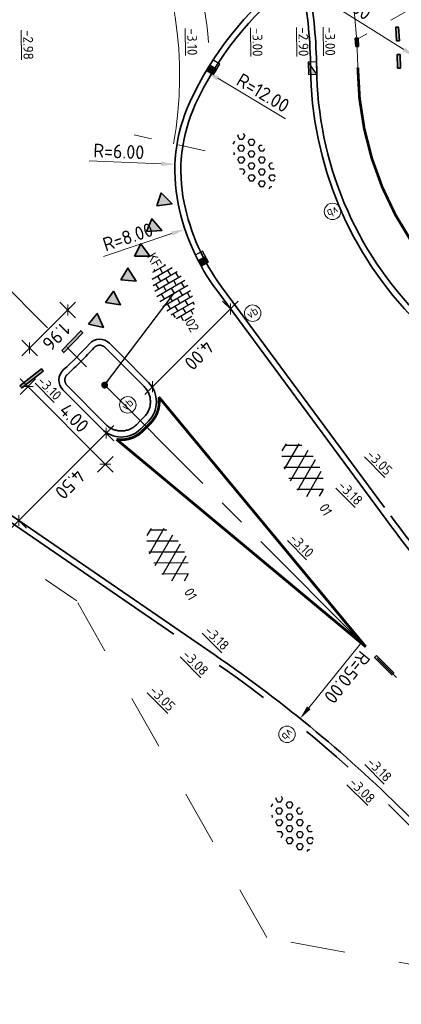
# Model space of a CAD drawing. Header units: metres. Extents: x 111691 to 117439, y 474133 to 478789.
# Tile 63 of 127: x 114421 to 114435, y 476390 to 476426. Entities that reach past the tile are written whole.
import ezdxf
from ezdxf.enums import TextEntityAlignment as Align

# ---------------------------------------------------------------- set-up
doc = ezdxf.new("R2010")
doc.units = ezdxf.units.M
for name, pattern in [('AM-AS', [16, 10, -2, 2, -2]), ('VH-RWSBAND', [24, 10, -2, 2, -2, 2, -2, 2, -2]), ('VW-1-1_STREEP', [2, 1, -1]), ('XX-HIDDEN', [4, 2, -2])]:
    doc.linetypes.add(name, pattern=pattern)
doc.layers.get('Defpoints').update_dxf_attribs({"lineweight": 25})
for name, color, linetype, lineweight in [('N-WE-AM-AS-G', 10, 'AM-AS', 18), ('N-WE-IE-MEUBILAIR_WEGMEUBILAIR_PAAL-S', 7, 'Continuous', 25), ('N-WE-RI-HWA_KOLK-S', 150, 'Continuous', 25), ('N-WE-VH-HOOGTELABEL-T18', 2, 'Continuous', 18), ('N-WE-VH-KANTOPSLUITING_TROTTOIRBAND_RWS_110 220-G', 210, 'VH-RWSBAND', 35), ('N-WE-VH-KANTOPSLUITING_VOORKANTBAND-G', 7, 'Continuous', 35), ('N-WE-VH-MAATVOERING-M', 7, 'Continuous', 18), ('N-WE-VH-MATERIAALGRENS-G', 7, 'XX-HIDDEN', 18), ('N-WE-VH-VERHARDING_ASFALT-S', 7, 'Continuous', 25), ('N-WE-VH-VERHARDING_BETONSTRAATSTEEN-S', 7, 'Continuous', 25), ('N-WE-VH-VERHARDING_LAGE_BEPLANTING-S', 70, 'Continuous', 25), ('N-WE-VW-MARKERING-G', 7, 'Continuous', 35), ('N-WE-VW-MARKERING_LANGS_STREEP_11_010-G', 7, 'VW-1-1_STREEP', 13), ('N-WE-VW-MARKERING_LANGS_STREEP_GETROKKEN_010-G', 7, 'Continuous', 25), ('X-XX-AL-AANPIJLING_SYMBOLEN-T25', 7, 'Continuous', 25)]:
    doc.layers.add(name, color=color, linetype=linetype, lineweight=lineweight)
for name, color, linetype in [('N-WE-VW-MARKERING_DWARS_DRIEHOEK_5050-A', 7, 'Continuous'), ('N-WE-VW-MARKERING_DWARS_OVERSTEEK_KANALISATIESTREEP50-A', 7, 'Continuous'), ('N-WE-VW-MARKERING_LANGS_STREEP_11_010-A', 7, 'Continuous'), ('N-WE-VW-MARKERING_LANGS_STREEP_13_010-A', 7, 'Continuous'), ('N-WE-VW-MARKERING_LANGS_STREEP_30270_010-A', 7, 'Continuous')]:
    doc.layers.add(name, color=color, linetype=linetype)
doc.styles.add('ISO', font='NLCS-ISO.ttf')
doc.styles.add('NLCS-ISO', font='NLCS-ISO.ttf')
doc.styles.add('NLCS-ISO-ANNOTATIEF-T25', font='NLCS-ISO.ttf', dxfattribs={"height": 2.5})
doc.styles.add('NLCS-ISO-M200-T18', font='NLCS-ISO.ttf', dxfattribs={"height": 0.36})
doc.dimstyles.new('M200T25-PIJL', dxfattribs={"dimscale": 0.2, "dimtxt": 2.5, "dimasz": 2, "dimexe": 1, "dimexo": 0.25, "dimgap": 0.75, "dimtad": 1, "dimzin": 0, "dimdsep": 46, "dimtxsty": 'ISO', "dimcen": 0, "dimdle": 1, "dimse1": 1, "dimse2": 1, "dimclrt": 2, "dimazin": 0, "dimtfac": 1, "dimtdec": 4, "dimtmove": 2, "dimatfit": 3, "dimfxl": 1, "dimtolj": 1, "dimtzin": 0, "dimarcsym": 0})
doc.dimstyles.new('NLCS-ANNOTATIEF-T25-PIJL_L2_H1', dxfattribs={"dimtxt": 2.5, "dimasz": 2.5, "dimexe": 2, "dimexo": 2, "dimgap": 0.7, "dimtad": 1, "dimzin": 0, "dimdsep": 46, "dimtxsty": 'NLCS-ISO-ANNOTATIEF-T25', "dimcen": 0, "dimdle": 2, "dimclrd": 256, "dimclre": 256, "dimclrt": 256, "dimadec": 1, "dimazin": 0, "dimtfac": 1, "dimtdec": 3, "dimtofl": 0, "dimtmove": 0, "dimatfit": 3, "dimfxl": 2, "dimfxlon": 1, "dimtfillclr": 256, "dimtolj": 1, "dimtzin": 0, "dimlwd": -1, "dimlwe": -1, "dimarcsym": 0})
doc.dimstyles.new('NLCS-ANNOTATIEF-T25-SCHRAP_L2_H1', dxfattribs={"dimtxt": 2.5, "dimasz": 1.4, "dimexe": 2, "dimexo": 2, "dimgap": 0.7, "dimtad": 1, "dimzin": 0, "dimdsep": 46, "dimtxsty": 'NLCS-ISO-ANNOTATIEF-T25', "dimblk": 'OBLIQUE', "dimcen": 0, "dimdle": 2, "dimclrd": 256, "dimclre": 256, "dimclrt": 256, "dimadec": 1, "dimazin": 0, "dimtfac": 1, "dimtdec": 3, "dimtofl": 0, "dimtmove": 0, "dimatfit": 3, "dimldrblk": 'OBLIQUE', "dimfxl": 2, "dimfxlon": 1, "dimtfillclr": 256, "dimtolj": 1, "dimtzin": 0, "dimlwd": -1, "dimlwe": -1, "dimarcsym": 0})

# ---------------------------------------------------------------- blocks, each defined once
blk = doc.blocks.new('_Oblique')
at = {"color": 0, "linetype": 'ByBlock', "lineweight": -2}
blk.add_line((-0.5, -0.5), (0.5, 0.5), dxfattribs=at)
blk = doc.blocks.new('*D89')
at = {"layer": 'Defpoints', "color": 0, "transparency": 16777216}
for p in [(114423.86, 476411.28), (114420.677, 476408.1), (114420.683, 476408.094)]:
    blk.add_point(p, dxfattribs=at)
at = {"layer": 'N-WE-VH-MAATVOERING-M', "transparency": 16777216}
for p, q in [((114424.149, 476411.557), (114420.4, 476407.811)), ((114423.866, 476411.274), (114424.149, 476410.991)), ((114420.683, 476408.094), (114420.965, 476407.811))]:
    blk.add_line(p, q, dxfattribs=at)
at = {"layer": 'N-WE-VH-MAATVOERING-M', "transparency": 16777216, "xscale": 0.28, "yscale": 0.28, "zscale": 0.28}
for p, rotation in [((114423.866, 476411.274), 44.96986240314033), ((114420.683, 476408.094), 224.9698624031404)]:
    blk.add_blockref('_Oblique', p, dxfattribs=dict(at, rotation=rotation))
at = {"layer": 'N-WE-VH-MAATVOERING-M', "transparency": 16777216, "insert": (114422.55, 476409.408), "char_height": 0.5, "attachment_point": 5, "rotation": 224.9699, "style": 'NLCS-ISO-ANNOTATIEF-T25', "bg_fill": 3, "box_fill_scale": 1.1, "bg_fill_color": 256, "bg_fill_true_color": 13158600, "bg_fill_transparency": 0}
blk.add_mtext('\\A1;4.50', dxfattribs=at)
blk = doc.blocks.new('*D90')
at = {"layer": 'Defpoints', "color": 0, "transparency": 16777216}
for p in [(114428.398, 476415.8), (114428.398, 476415.8), (114425.564, 476412.97)]:
    blk.add_point(p, dxfattribs=at)
at = {"layer": 'N-WE-VH-MAATVOERING-M', "transparency": 16777216}
for p, q in [((114425.281, 476412.687), (114428.681, 476416.083)), ((114428.398, 476415.8), (114428.115, 476416.083)), ((114425.564, 476412.97), (114425.282, 476413.253))]:
    blk.add_line(p, q, dxfattribs=at)
at = {"layer": 'N-WE-VH-MAATVOERING-M', "transparency": 16777216, "xscale": 0.28, "yscale": 0.28, "zscale": 0.28}
for p, rotation in [((114428.398, 476415.8), 44.96986240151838), ((114425.564, 476412.97), 224.9698624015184)]:
    blk.add_blockref('_Oblique', p, dxfattribs=dict(at, rotation=rotation))
at = {"layer": 'N-WE-VH-MAATVOERING-M', "transparency": 16777216, "insert": (114427.257, 476414.109), "char_height": 0.5, "attachment_point": 5, "rotation": 224.9699, "style": 'NLCS-ISO-ANNOTATIEF-T25', "bg_fill": 3, "box_fill_scale": 1.1, "bg_fill_color": 256, "bg_fill_true_color": 13158600, "bg_fill_transparency": 0}
blk.add_mtext('\\A1;4.00', dxfattribs=at)
blk = doc.blocks.new('*D91')
at = {"layer": 'Defpoints', "color": 0, "transparency": 16777216}
for p in [(114434.333, 476421.234), (114426.743, 476418.704)]:
    blk.add_point(p, dxfattribs=at)
at = {"layer": 'N-WE-VH-MAATVOERING-M', "transparency": 16777216}
blk.add_line((114423.774, 476417.715), (114426.269, 476418.546), dxfattribs=at)
blk.add_solid([(114426.243, 476418.625), (114426.295, 476418.467), (114426.743, 476418.704)], dxfattribs=at)
at = {"layer": 'N-WE-VH-MAATVOERING-M', "transparency": 16777216, "insert": (114424.661, 476418.421), "char_height": 0.5, "attachment_point": 5, "rotation": 18.4312, "style": 'NLCS-ISO-ANNOTATIEF-T25'}
blk.add_mtext('\\A1;R=8.00', dxfattribs=at)
blk = doc.blocks.new('*D92')
at = {"layer": 'Defpoints', "color": 0, "transparency": 16777216}
for p in [(114426.378, 476421.067), (114432.374, 476420.831)]:
    blk.add_point(p, dxfattribs=at)
at = {"layer": 'N-WE-VH-MAATVOERING-M', "transparency": 16777216}
blk.add_line((114423.251, 476421.189), (114425.879, 476421.086), dxfattribs=at)
blk.add_solid([(114425.882, 476421.169), (114425.876, 476421.003), (114426.378, 476421.067)], dxfattribs=at)
at = {"layer": 'N-WE-VH-MAATVOERING-M', "transparency": 16777216, "insert": (114424.33, 476421.537), "char_height": 0.5, "attachment_point": 5, "rotation": 357.7485, "style": 'NLCS-ISO-ANNOTATIEF-T25'}
blk.add_mtext('\\A1;R=6.00', dxfattribs=at)
blk = doc.blocks.new('*D93')
at = {"layer": 'Defpoints', "color": 0, "transparency": 16777216}
for p in [(114427.509, 476424.455), (114437.827, 476418.328)]:
    blk.add_point(p, dxfattribs=at)
at = {"layer": 'N-WE-VH-MAATVOERING-M', "transparency": 16777216}
blk.add_line((114430.415, 476422.729), (114427.939, 476424.2), dxfattribs=at)
blk.add_solid([(114427.981, 476424.271), (114427.896, 476424.128), (114427.509, 476424.455)], dxfattribs=at)
at = {"layer": 'N-WE-VH-MAATVOERING-M', "transparency": 16777216, "insert": (114429.591, 476423.672), "char_height": 0.5, "attachment_point": 5, "rotation": 329.2993, "style": 'NLCS-ISO-ANNOTATIEF-T25'}
blk.add_mtext('\\A1;R=12.00', dxfattribs=at)
blk = doc.blocks.new('*D94')
at = {"layer": 'Defpoints', "color": 0, "transparency": 16777216}
for p in [(114435.153, 476424.98), (114437.692, 476423.383)]:
    blk.add_point(p, dxfattribs=at)
at = {"layer": 'N-WE-VH-MAATVOERING-M', "transparency": 16777216}
blk.add_line((114431.573, 476427.23), (114434.729, 476425.246), dxfattribs=at)
blk.add_solid([(114434.774, 476425.316), (114434.685, 476425.175), (114435.153, 476424.98)], dxfattribs=at)
at = {"layer": 'N-WE-VH-MAATVOERING-M', "transparency": 16777216, "insert": (114432.683, 476426.994), "char_height": 0.5, "attachment_point": 5, "rotation": 327.8397, "style": 'NLCS-ISO-ANNOTATIEF-T25'}
blk.add_mtext('\\A1;R=3.00', dxfattribs=at)
blk = doc.blocks.new('*D109')
at = {"layer": 'Defpoints', "color": 0, "transparency": 16777216}
for p in [(114421.08, 476414.374), (114424.366, 476413.858), (114422.98, 476412.473)]:
    blk.add_point(p, dxfattribs=at)
at = {"layer": 'N-WE-VH-MAATVOERING-M', "transparency": 16777216}
for p, q in [((114422.75, 476416.042), (114420.797, 476414.092)), ((114422.749, 476415.477), (114422.184, 476416.043)), ((114421.363, 476414.091), (114420.797, 476414.657))]:
    blk.add_line(p, q, dxfattribs=at)
at = {"layer": 'N-WE-VH-MAATVOERING-M', "transparency": 16777216, "xscale": 0.28, "yscale": 0.28, "zscale": 0.28}
for p, rotation in [((114422.467, 476415.76), 44.96986240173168), ((114421.08, 476414.374), 224.9698624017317)]:
    blk.add_blockref('_Oblique', p, dxfattribs=dict(at, rotation=rotation))
at = {"layer": 'N-WE-VH-MAATVOERING-M', "transparency": 16777216, "insert": (114422.049, 476414.791), "char_height": 0.5, "attachment_point": 5, "rotation": 224.9699, "style": 'NLCS-ISO-ANNOTATIEF-T25', "bg_fill": 3, "box_fill_scale": 1.1, "bg_fill_color": 256, "bg_fill_true_color": 13158600, "bg_fill_transparency": 0}
blk.add_mtext('\\A1;1.96', dxfattribs=at)
blk = doc.blocks.new('*D111')
at = {"layer": 'Defpoints', "color": 0, "transparency": 16777216}
for p in [(114422.442, 476414.398), (114425.269, 476411.568), (114423.839, 476410.139)]:
    blk.add_point(p, dxfattribs=at)
at = {"layer": 'N-WE-VH-MAATVOERING-M', "transparency": 16777216}
for p, q in [((114421.295, 476413.252), (114420.729, 476412.686)), ((114420.729, 476413.252), (114424.122, 476409.856)), ((114424.122, 476410.422), (114423.556, 476409.856))]:
    blk.add_line(p, q, dxfattribs=at)
at = {"layer": 'N-WE-VH-MAATVOERING-M', "transparency": 16777216, "xscale": 0.28, "yscale": 0.28, "zscale": 0.28}
for p, rotation in [((114421.012, 476412.969), 134.969862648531), ((114423.839, 476410.139), 314.969862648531)]:
    blk.add_blockref('_Oblique', p, dxfattribs=dict(at, rotation=rotation))
at = {"layer": 'N-WE-VH-MAATVOERING-M', "transparency": 16777216, "insert": (114422.702, 476411.83), "char_height": 0.5, "attachment_point": 5, "rotation": 314.9699, "style": 'NLCS-ISO-ANNOTATIEF-T25', "bg_fill": 3, "box_fill_scale": 1.1, "bg_fill_color": 256, "bg_fill_true_color": 13158600, "bg_fill_transparency": 0}
blk.add_mtext('\\A1;4.00', dxfattribs=at)
blk = doc.blocks.new('SVH-ASFALT-SO')
at = {"ltscale": 0.1}
for p, q in [((-1.91, 0.69), (0.95, 5.64)), ((0, 0), (3.27, 5.66)), ((4.87, 0.12), (1.65, 5.7)), ((6.7, 0.95), (4.04, 5.55)), ((-3.36, 2.17), (-1.83, 4.83)), ((0.36, -0.07), (-2.31, 4.55)), ((2.75, -0.22), (-0.47, 5.37)), ((2.18, -0.23), (5.32, 5.22)), ((4.66, 0.07), (7.07, 4.25)), ((7.83, 2.99), (7.15, 4.18)), ((-2.72, 1.26), (-3.45, 2.54))]:
    blk.add_line(p, q, dxfattribs=at)
at = {"style": 'NLCS-ISO'}
blk.add_attdef('KLEUR', text='', height=1.8, dxfattribs=at).set_placement((9.49, 2.74), align=Align.MIDDLE_LEFT)
at = {"style": 'NLCS-ISO', "flags": 1}
blk.add_attdef('FUNCTIE', text='', height=1.8, dxfattribs=at).set_placement((0.12, -3.58), align=Align.MIDDLE_CENTER)
blk = doc.blocks.new('SVH-BSS_KEIFORMAAT_HALFST-SO')
at = {"ltscale": 0.1}
for p, q in [((-4.2, -2.2), (-4.2, 2.03)), ((-3.15, -2.63), (-3.15, 2.46)), ((-3.15, 2.1), (-2.1, 2.1)), ((-2.1, -2.89), (-2.1, 2.72)), ((-1.05, -3.03), (-1.05, 2.86)), ((-1.05, 2.1), (0, 2.1)), ((0, -3.06), (0, 2.88)), ((1.05, -2.98), (1.05, 2.81)), ((1.05, 2.1), (2.1, 2.1)), ((2.1, -2.8), (2.1, 2.62)), ((3.15, -2.47), (3.15, 2.3)), ((3.15, 2.1), (3.61, 2.1)), ((-5.46, 1.05), (-5.25, 1.05)), ((-5.25, -1.46), (-5.25, 1.28)), ((-5.25, 0), (-4.2, 0)), ((-4.2, 1.05), (-3.15, 1.05)), ((-3.15, 0), (-2.1, 0)), ((-2.1, 1.05), (-1.05, 1.05)), ((-1.05, 0), (0, 0)), ((0, 1.05), (1.05, 1.05)), ((1.05, 0), (2.1, 0)), ((2.1, 1.05), (3.15, 1.05)), ((3.15, 0), (4.2, 0)), ((4.2, -1.94), (4.2, 1.76)), ((4.2, 1.05), (5, 1.05)), ((5.25, -0.83), (5.25, 0.66)), ((5.25, 0), (5.43, 0)), ((-5.58, -1.05), (-5.25, -1.05)), ((-4.2, -1.05), (-3.15, -1.05)), ((-2.1, -1.05), (-1.05, -1.05)), ((0, -1.05), (1.05, -1.05)), ((2.1, -1.05), (3.15, -1.05)), ((4.2, -1.05), (5.12, -1.05)), ((-4.39, -2.1), (-4.2, -2.1)), ((-3.15, -2.1), (-2.1, -2.1)), ((-1.05, -2.1), (0, -2.1)), ((1.05, -2.1), (2.1, -2.1)), ((3.15, -2.1), (3.93, -2.1))]:
    blk.add_line(p, q, dxfattribs=at)
at = {"style": 'NLCS-ISO'}
blk.add_attdef('FORMAAT', text='', height=1.8, dxfattribs=at).set_placement((-5.68, -0.09), align=Align.MIDDLE_RIGHT)
blk.add_attdef('KLEUR', text='', height=1.8, dxfattribs=at).set_placement((5.53, -0.09), align=Align.MIDDLE_LEFT)
at = {"style": 'NLCS-ISO', "flags": 1}
blk.add_attdef('FUNCTIE', text='', height=1.8, dxfattribs=at).set_placement((0.12, -3.58), align=Align.MIDDLE_CENTER)
blk = doc.blocks.new('*D115')
at = {"layer": 'Defpoints', "color": 0, "transparency": 16777216}
for p in [(114430.945, 476400.878), (114399.571, 476361.947)]:
    blk.add_point(p, dxfattribs=at)
at = {"layer": 'N-WE-VH-MAATVOERING-M', "transparency": 16777216}
blk.add_line((114433.128, 476403.588), (114431.258, 476401.268), dxfattribs=at)
blk.add_solid([(114431.323, 476401.215), (114431.193, 476401.32), (114430.945, 476400.878)], dxfattribs=at)
at = {"layer": 'N-WE-VH-MAATVOERING-M', "transparency": 16777216, "insert": (114432.654, 476402.378), "char_height": 0.5, "attachment_point": 5, "rotation": 231.1358, "style": 'NLCS-ISO-ANNOTATIEF-T25'}
blk.add_mtext('\\A1;R=50.00', dxfattribs=at)
blk = doc.blocks.new('N-SRI-KOLK_RWS-SO')
at = {"ltscale": 0.1}
blk.add_hatch(color=256, dxfattribs=at).paths.add_polyline_path([(0, 0), (1.125, 0), (1.125, 1.5), (0, 1.5)])
blk.add_line((0, 0), (0, 1.5), dxfattribs=at)
at = {"flags": 128}
blk.add_lwpolyline([(-1.125, 0), (1.125, 0), (1.125, 1.5), (-1.125, 1.5)], close=True, dxfattribs=at)
at = {"ltscale": 0.1, "flags": 128}
blk.add_lwpolyline([(0, 0), (1.125, 0), (1.125, 1.5), (0, 1.5)], close=True, dxfattribs=at)
blk = doc.blocks.new('SIE-WEG_PAAL_VERKEERSBORD-SO')
at = {"color": 0, "linetype": 'ByBlock', "lineweight": 18}
blk.add_circle((0, 0), 1.5, dxfattribs=at)
at = {"color": 0, "linetype": 'ByBlock', "lineweight": 18, "style": 'NLCS-ISO'}
blk.add_text('vb', height=1.5, dxfattribs=at).set_placement((0, 0.13), align=Align.MIDDLE_CENTER)
blk = doc.blocks.new('N-SRI-KOLK_TROTTOIR-SO')
blk.add_hatch(color=256).paths.add_polyline_path([(1.125, 1.5), (-1.125, 1.5), (-1.125, 0)])
blk.add_line((-1.125, 0), (1.125, 1.5))
at = {"flags": 128}
blk.add_lwpolyline([(-1.125, 0), (1.125, 0), (1.125, 1.5), (-1.125, 1.5)], close=True, dxfattribs=at)
blk = doc.blocks.new('SVH-GRASPLAAT-SO')
at = {"ltscale": 0.1}
for p, q in [((-3.93, 1.39), (-3.62, 1.93)), ((-3.62, 1.93), (-3, 1.93)), ((-2.68, 1.39), (-3, 1.93)), ((-2.06, 2.47), (-1.86, 2.81)), ((-1.75, 1.93), (-2.06, 2.47)), ((-1.75, 1.93), (-1.12, 1.93)), ((-1.12, 1.93), (-0.81, 2.47)), ((-0.81, 2.47), (-1.07, 2.92)), ((-0.18, 1.39), (0.13, 1.93)), ((0.13, 1.93), (0.75, 1.93)), ((1.07, 1.39), (0.75, 1.93)), ((1.69, 2.47), (1.88, 2.8)), ((2, 1.93), (1.69, 2.47)), ((2, 1.93), (2.63, 1.93)), ((2.63, 1.93), (2.94, 2.47)), ((2.94, 2.47), (2.89, 2.56)), ((3.57, 1.39), (3.88, 1.93)), ((3.88, 1.93), (4.31, 1.93)), ((-5.5, -0.24), (-5.66, 0.04)), ((-5.42, 0.85), (-4.87, 0.85)), ((-4.56, 0.3), (-4.87, 0.85)), ((-4.87, -0.24), (-4.56, 0.3)), ((-3.62, 0.85), (-3.93, 1.39)), ((-3.62, 0.85), (-3, 0.85)), ((-3, 0.85), (-2.68, 1.39)), ((-2.06, 0.3), (-1.75, 0.85)), ((-1.75, -0.24), (-2.06, 0.3)), ((-1.75, 0.85), (-1.12, 0.85)), ((-0.81, 0.3), (-1.12, 0.85)), ((-1.12, -0.24), (-0.81, 0.3)), ((0.13, 0.85), (-0.18, 1.39)), ((0.13, 0.85), (0.75, 0.85)), ((0.75, 0.85), (1.07, 1.39)), ((1.69, 0.3), (2, 0.85)), ((2, -0.24), (1.69, 0.3)), ((2, 0.85), (2.63, 0.85)), ((2.94, 0.3), (2.63, 0.85)), ((2.63, -0.24), (2.94, 0.3)), ((3.88, 0.85), (3.57, 1.39)), ((3.88, 0.85), (4.5, 0.85)), ((4.5, 0.85), (4.82, 1.39)), ((4.82, 1.39), (4.63, 1.71)), ((5.44, 0.3), (5.57, 0.52)), ((5.66, -0.07), (5.44, 0.3)), ((-5.5, -0.24), (-4.87, -0.24)), ((-5.07, -1.32), (-4.87, -1.32)), ((-4.66, -1.69), (-4.87, -1.32)), ((-3.93, -0.78), (-3.62, -0.24)), ((-3.62, -1.32), (-3.93, -0.78)), ((-3.62, -0.24), (-3, -0.24)), ((-3.62, -1.32), (-3, -1.32)), ((-2.68, -0.78), (-3, -0.24)), ((-3, -1.32), (-2.68, -0.78)), ((-2.06, -1.86), (-1.75, -1.32)), ((-1.75, -0.24), (-1.12, -0.24)), ((-1.75, -1.32), (-1.12, -1.32)), ((-0.81, -1.86), (-1.12, -1.32)), ((-0.18, -0.78), (0.13, -0.24)), ((0.13, -1.32), (-0.18, -0.78)), ((0.13, -0.24), (0.75, -0.24)), ((0.13, -1.32), (0.75, -1.32)), ((1.07, -0.78), (0.75, -0.24)), ((0.75, -1.32), (1.07, -0.78)), ((1.69, -1.86), (2, -1.32)), ((2, -0.24), (2.63, -0.24)), ((2, -1.32), (2.63, -1.32)), ((2.94, -1.86), (2.63, -1.32)), ((3.57, -0.78), (3.88, -0.24)), ((3.88, -1.32), (3.57, -0.78)), ((3.88, -0.24), (4.5, -0.24)), ((3.88, -1.32), (4.5, -1.32)), ((4.82, -0.78), (4.5, -0.24)), ((4.5, -1.32), (4.82, -0.78)), ((-3.33, -2.4), (-3, -2.4)), ((-2.91, -2.55), (-3, -2.4)), ((-1.75, -2.4), (-2.06, -1.86)), ((-1.75, -2.4), (-1.12, -2.4)), ((-1.12, -2.4), (-0.81, -1.86)), ((-0.18, -2.94), (0.13, -2.4)), ((-0.17, -2.97), (-0.18, -2.94)), ((0.13, -2.4), (0.75, -2.4)), ((1.05, -2.92), (0.75, -2.4)), ((2, -2.4), (1.69, -1.86)), ((2, -2.4), (2.63, -2.4)), ((2.63, -2.4), (2.94, -1.86))]:
    blk.add_line(p, q, dxfattribs=at)
at = {"style": 'NLCS-ISO', "flags": 1}
blk.add_attdef('FUNCTIE', text='', height=1.8, dxfattribs=at).set_placement((0.12, -3.58), align=Align.MIDDLE_CENTER)

msp = doc.modelspace()

# ---------------------------------------------------------------- hatches: boundary and pattern name
at = {"layer": 'N-WE-VW-MARKERING_DWARS_DRIEHOEK_5050-A', "transparency": 33554687}
h = msp.add_hatch(color=256, dxfattribs=at)
h.dxf.hatch_style = 1
h.paths.add_polyline_path([(114425.717, 476419.551), (114425.878, 476420.024), (114426.271, 476419.626)])
h = msp.add_hatch(color=256, dxfattribs=at)
h.dxf.hatch_style = 1
h.paths.add_polyline_path([(114425.345, 476418.624), (114425.539, 476419.084), (114425.902, 476418.659)])
h = msp.add_hatch(color=256, dxfattribs=at)
h.dxf.hatch_style = 1
h.paths.add_polyline_path([(114424.907, 476417.725), (114425.134, 476418.171), (114425.466, 476417.721)])
h = msp.add_hatch(color=256, dxfattribs=at)
h.dxf.hatch_style = 1
h.paths.add_polyline_path([(114424.406, 476416.86), (114424.664, 476417.288), (114424.963, 476416.816)])
at = {"layer": 'N-WE-VW-MARKERING_DWARS_OVERSTEEK_KANALISATIESTREEP50-A', "transparency": 33554687}
h = msp.add_hatch(color=256, dxfattribs=at)
h.dxf.hatch_style = 1
h.paths.add_polyline_path([(114434.462, 476425.563), (114434.562, 476425.57), (114434.527, 476426.068), (114434.427, 476426.062)])
h = msp.add_hatch(color=256, dxfattribs=at)
h.dxf.hatch_style = 1
h.paths.add_polyline_path([(114434.497, 476424.566), (114434.597, 476424.568), (114434.585, 476425.068), (114434.485, 476425.066)])
at = {"layer": 'N-WE-VW-MARKERING_LANGS_STREEP_13_010-A'}
h = msp.add_hatch(color=256, dxfattribs=at)
h.dxf.hatch_style = 1
h.paths.add_polyline_path([(114433.728, 476403.171), (114433.657, 476403.1), (114434.283, 476402.473), (114434.354, 476402.544)])
at = {"layer": 'N-WE-VW-MARKERING_LANGS_STREEP_30270_010-A', "transparency": 33554687}
h = msp.add_hatch(color=256, dxfattribs=at)
h.dxf.hatch_style = 1
h.paths.add_polyline_path([(114432.971, 476425.359), (114433.07, 476425.365), (114433.053, 476425.664), (114432.953, 476425.659)])

# ---------------------------------------------------------------- linework, layer by layer
at = {"layer": 'N-WE-AM-AS-G', "ltscale": 0.5}
for points in [[(114433.046, 476424.586, -0.000999), (114433.045, 476424.632, 0.866133), (114392.793, 476429.778, -0.25127), (114385.934, 476422.601, -0.046634), (114377.584, 476420.711), (114368.191, 476419.49), (114354.491, 476417.827)], [(114447.736, 476438.368), (114446.321, 476437.04, 0.055249), (114441.315, 476431.174), (114441.522, 476431.48, -0.115232), (114438.597, 476428.781), (114433.006, 476425.612)], [(114412.548, 476424.302), (114445.21, 476391.606, -0.067599), (114453.354, 476380.891), (114594.671, 476131.121)]]:
    msp.add_lwpolyline(points, format="xyb", dxfattribs=at)
at = {"layer": 'N-WE-AM-AS-G'}
msp.add_arc((114444.546, 476424.673), 11.5, 180.4353, 224.9699, dxfattribs=at)
at = {"layer": 'N-WE-VH-KANTOPSLUITING_TROTTOIRBAND_RWS_110 220-G', "flags": 128}
msp.add_lwpolyline([(114394.933, 476409.851, 0.01959), (114398.533, 476411.436), (114399.105, 476411.715, -0.236068), (114406.064, 476411.647, 0.130247), (114413.182, 476410.096, -0.162798), (114420.367, 476408.044), (114427.718, 476403.005, -0.046274), (114434.789, 476397.128), (114435.283, 476396.633)], format="xyb", dxfattribs=at)
at = {"layer": 'N-WE-VH-KANTOPSLUITING_VOORKANTBAND-G', "flags": 128}
msp.add_lwpolyline([(114394.852, 476410.056, 0.01959), (114398.436, 476411.634), (114399.009, 476411.913, -0.236068), (114406.164, 476411.843, 0.130247), (114413.172, 476410.316, -0.162798), (114420.492, 476408.226), (114427.842, 476403.186, -0.046274), (114434.945, 476397.283), (114435.439, 476396.788)], format="xyb", dxfattribs=at)
at = {"layer": 'N-WE-VH-MATERIAALGRENS-G', "flags": 128}
msp.add_lwpolyline([(114395.326, 476408.932, 0.01945), (114398.971, 476410.537), (114399.544, 476410.816, -0.236068), (114405.608, 476410.757, 0.130247), (114413.226, 476409.097, -0.162798), (114419.802, 476407.219), (114422.657, 476405.262)], format="xyb", dxfattribs=at)
at = {"layer": 'N-WE-VH-MATERIAALGRENS-G'}
msp.add_lwpolyline([(114440.44, 476390.908), (114429.724, 476392.901), (114422.795, 476405.168), (114422.657, 476405.262)], dxfattribs=at)
msp.add_arc((114412.548, 476424.302), 15.1, 4.5581, 24.117, dxfattribs=at)
at = {"layer": 'N-WE-VW-MARKERING-G'}
for points in [[(114434.462, 476425.563), (114434.562, 476425.57), (114434.527, 476426.068), (114434.427, 476426.062)], [(114432.971, 476425.359), (114433.07, 476425.365), (114433.053, 476425.664), (114432.953, 476425.659)], [(114434.497, 476424.566), (114434.597, 476424.568), (114434.585, 476425.068), (114434.485, 476425.066)], [(114425.717, 476419.551), (114425.878, 476420.024), (114426.271, 476419.626)], [(114425.345, 476418.624), (114425.539, 476419.084), (114425.902, 476418.659)], [(114424.907, 476417.725), (114425.134, 476418.171), (114425.466, 476417.721)], [(114424.406, 476416.86), (114424.664, 476417.288), (114424.963, 476416.816)], [(114433.728, 476403.171), (114433.657, 476403.1), (114434.283, 476402.473), (114434.354, 476402.544)]]:
    msp.add_lwpolyline(points, close=True, dxfattribs=at)
at = {"layer": 'N-WE-VW-MARKERING_LANGS_STREEP_11_010-G'}
msp.add_lwpolyline([(114427.48, 476421.557), (114424.893, 476422.139)], dxfattribs=at)
at = {"layer": 'N-WE-VW-MARKERING_LANGS_STREEP_11_010-G', "ltscale": 5}
msp.add_arc((114412.548, 476424.302), 14, 349.7747, 27.7263, dxfattribs=at)
at = {"layer": 'N-WE-VW-MARKERING_LANGS_STREEP_GETROKKEN_010-G', "const_width": 0.1, "flags": 128}
msp.add_lwpolyline([(114436.41, 476416.546), (114436.41, 476416.546, -0.196802), (114433.046, 476424.586)], format="xyb", dxfattribs=at)
at = {"layer": 'N-WE-VW-MARKERING_LANGS_STREEP_GETROKKEN_010-G'}
msp.add_lwpolyline([(114433.337, 476403.491, 0.1, 0.1, 0), (114425.79, 476412.59, 0.1, 0.1, -0.240524), (114425.481, 476411.638, 0.1, 0.1, 0), (114425.34, 476411.497, 0.1, 0.1, 0), (114425.198, 476411.356, 0.1, 0.1, -0.240075), (114424.248, 476411.047, 0.1, 0.1, 0), (114433.337, 476403.491, 0, 0, 0)], format="xyseb", dxfattribs=at)

# ---------------------------------------------------------------- block references
at = {"layer": 'N-WE-IE-MEUBILAIR_WEGMEUBILAIR_PAAL-S', "xscale": 0.2, "yscale": 0.2, "zscale": 0.2}
for p, rotation in [((114432.124, 476419.352), 202.1090694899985), ((114430.465, 476400.304), 225.2388512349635)]:
    msp.add_blockref('SIE-WEG_PAAL_VERKEERSBORD-SO', p, dxfattribs=dict(at, rotation=rotation))
at = {"layer": 'N-WE-RI-HWA_KOLK-S', "xscale": 0.2, "yscale": 0.2, "zscale": 0.2}
for name, p, rotation in [('N-SRI-KOLK_RWS-SO', (114427.647, 476424.682), 238.4034846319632), ('N-SRI-KOLK_TROTTOIR-SO', (114431.546, 476424.574), 91.6017276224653), ('N-SRI-KOLK_RWS-SO', (114427.226, 476417.56), 297.8494905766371)]:
    msp.add_blockref(name, p, dxfattribs=dict(at, rotation=rotation))
at = {"layer": 'N-WE-VH-VERHARDING_ASFALT-S', "xscale": 0.2, "yscale": 0.2, "zscale": 0.2, "rotation": 300.1117835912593}
for p in [(114430.348, 476410.032), (114425.424, 476406.953)]:
    msp.add_blockref('SVH-ASFALT-SO', p, dxfattribs=at).add_auto_attribs({'KLEUR': '01'})
at = {"layer": 'N-WE-VH-VERHARDING_LAGE_BEPLANTING-S', "xscale": 0.2, "yscale": 0.2, "zscale": 0.2, "rotation": 300.1117835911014}
for p in [(114429.262, 476421.166), (114430.647, 476397.024)]:
    msp.add_blockref('SVH-GRASPLAAT-SO', p, dxfattribs=at)

# ---------------------------------------------------------------- texts
at = {"layer": 'N-WE-VH-HOOGTELABEL-T18', "style": 'NLCS-ISO-M200-T18'}
for s, rotation, p in [('%%U-3.00', 270.5221, (114429.202, 476426.04)), ('%%U-2.90', 270.5221, (114430.881, 476426.057)), ('%%U-3.00', 270.5221, (114431.854, 476426.067)), ('%%U-2.98', 270.5221, (114420.843, 476425.955)), ('%%U-3.10', 270.5221, (114426.823, 476426.016)), ('%%U-3.05', 314.8669, (114433.337, 476410.459)), ('%%U-3.18', 314.8669, (114432.295, 476409.327)), ('%%U-3.10', 314.8669, (114430.527, 476407.409)), ('%%U-3.18', 314.8669, (114427.425, 476404.042)), ('%%U-3.08', 314.8669, (114426.622, 476403.171)), ('%%U-3.05', 314.8669, (114425.418, 476401.865)), ('%%U-3.18', 314.8669, (114433.353, 476399.252)), ('%%U-3.08', 314.8669, (114432.701, 476398.516))]:
    msp.add_text(s, height=0.36, rotation=rotation, dxfattribs=at).set_placement(p)

# ---------------------------------------------------------------- dimensions: what is measured, and where the dimension line sits
at = {"layer": 'N-WE-VH-MAATVOERING-M'}
for center, mpoint, picture, middle in [((114437.692, 476423.383), (114435.153, 476424.98), '*D94', (114432.475, 476426.663)), ((114437.827, 476418.328), (114427.509, 476424.455), '*D93', (114429.392, 476423.337))]:
    dim = msp.add_radius_dim(center=center, mpoint=mpoint, dimstyle='NLCS-ANNOTATIEF-T25-PIJL_L2_H1', override={"dimpost": 'R=<>'}, dxfattribs=at)
    dim.commit()
    dim.dimension.update_dxf_attribs({"geometry": picture, "text_midpoint": middle, "dimtype": 164})
for center, mpoint, picture, middle in [((114432.374, 476420.831), (114426.378, 476421.067), '*D92', (114424.33, 476421.537)), ((114434.333, 476421.234), (114426.743, 476418.704), '*D91', (114424.661, 476418.421)), ((114399.571, 476361.947), (114430.945, 476400.878), '*D115', (114432.654, 476402.378))]:
    dim = msp.add_radius_dim(center=center, mpoint=mpoint, dimstyle='NLCS-ANNOTATIEF-T25-PIJL_L2_H1', override={"dimpost": 'R=<>'}, dxfattribs=at)
    dim.commit()
    dim.dimension.update_dxf_attribs({"geometry": picture, "text_midpoint": middle})

# ---------------------------------------------------------------- next in the draw order: dimensions: what is measured, and where the dimension line sits
dim = msp.add_aligned_dim(p1=(114423.86, 476411.28), p2=(114420.677, 476408.1), distance=0.008, dimstyle='NLCS-ANNOTATIEF-T25-SCHRAP_L2_H1', override={"dimtfill": 1}, dxfattribs=at)
dim.commit()
dim.dimension.update_dxf_attribs({"geometry": '*D89', "text_midpoint": (114422.55, 476409.408)})

# ---------------------------------------------------------------- next in the draw order: linework, layer by layer
at = {"layer": 'N-WE-VH-KANTOPSLUITING_TROTTOIRBAND_RWS_110 220-G'}
msp.add_lwpolyline([(114423.831, 476414.394, 0.427951), (114423.426, 476414.385, -0.023341), (114422.454, 476413.414, 0.427951), (114422.444, 476413.009), (114423.869, 476411.582, 0.414214), (114424.972, 476411.582), (114425.114, 476411.723), (114425.255, 476411.865, 0.414214), (114425.256, 476412.968), (114423.831, 476414.394)], format="xyb", dxfattribs=at)
at = {"layer": 'N-WE-VH-KANTOPSLUITING_VOORKANTBAND-G'}
msp.add_lwpolyline([(114423.986, 476414.55, 0.427951), (114423.263, 476414.533), (114423.263, 476414.533, -0.023341), (114422.306, 476413.577, 0.427951), (114422.288, 476412.854), (114423.713, 476411.427, 0.414214), (114425.128, 476411.426), (114425.269, 476411.568), (114425.411, 476411.709, 0.414214), (114425.411, 476413.123), (114424.387, 476414.149), (114423.986, 476414.55)], format="xyb", dxfattribs=at)

# ---------------------------------------------------------------- next in the draw order: dimensions: what is measured, and where the dimension line sits
at = {"layer": 'N-WE-VH-MAATVOERING-M'}
for p1, p2, distance, picture, middle in [((114424.366, 476413.858), (114422.98, 476412.473), -2.688, '*D109', (114422.049, 476414.791)), ((114425.5644, 476412.97), (114428.3977, 476415.8004), 0, '*D90', (114427.2567, 476414.1093))]:
    dim = msp.add_aligned_dim(p1=p1, p2=p2, distance=distance, dimstyle='NLCS-ANNOTATIEF-T25-SCHRAP_L2_H1', override={"dimtfill": 1}, dxfattribs=at)
    dim.commit()
    dim.dimension.update_dxf_attribs({"geometry": picture, "text_midpoint": middle})

# ---------------------------------------------------------------- next in the draw order: hatches: boundary and pattern name
at = {"layer": 'N-WE-VW-MARKERING_DWARS_DRIEHOEK_5050-A', "transparency": 33554687}
h = msp.add_hatch(color=256, dxfattribs=at)
h.dxf.hatch_style = 1
h.paths.add_polyline_path([(114423.845, 476416.033), (114424.133, 476416.442), (114424.398, 476415.95)])
h = msp.add_hatch(color=256, dxfattribs=at)
h.dxf.hatch_style = 1
h.paths.add_polyline_path([(114423.226, 476415.248), (114423.543, 476415.636), (114423.772, 476415.126)])

# ---------------------------------------------------------------- next in the draw order: linework, layer by layer
at = {"layer": 'N-WE-VH-KANTOPSLUITING_TROTTOIRBAND_RWS_110 220-G'}
msp.add_lwpolyline([(114431.06, 476427.466, 0.566171), (114430.612, 476427.64, 0.120922), (114427.121, 476423.242, 0.159589), (114426.712, 476419.667, 0.108906), (114428.077, 476416.608), (114434.251, 476408.259, 0.016324), (114436.267, 476405.71, 0.220361), (114436.48, 476405.611), (114438.705, 476405.608, -0.207523), (114439.23, 476405.38, 0.009391), (114440.474, 476404.086), (114453.335, 476391.212, -0.198723), (114453.546, 476390.703), (114453.547, 476387.556, 0.249687), (114453.67, 476387.324, 0.186843), (114455.629, 476386.881, 0.526332), (114455.831, 476387.296), (114452.596, 476393.025), (114450.113, 476397.437), (114449.463, 476398.585, 0.067472), (114441.628, 476408.889), (114435.193, 476415.33, -0.196787), (114431.326, 476424.572, 0.038689)], format="xyb", close=True, dxfattribs=at)
at = {"layer": 'N-WE-VH-KANTOPSLUITING_VOORKANTBAND-G'}
msp.add_lwpolyline([(114431.276, 476427.503, 0.566176), (114430.477, 476427.814, 0.120922), (114426.921, 476423.333, 0.159589), (114426.497, 476419.623, 0.108906), (114427.9, 476416.477), (114434.074, 476408.128, 0.016324), (114436.099, 476405.568, 0.220361), (114436.48, 476405.391), (114438.704, 476405.388, -0.207327), (114439.069, 476405.23, 0.009389), (114440.319, 476403.931), (114453.18, 476391.056, -0.198723), (114453.326, 476390.703), (114453.327, 476387.556, 0.249687), (114453.548, 476387.142, 0.186843), (114455.661, 476386.664, 0.526332), (114456.023, 476387.404), (114452.787, 476393.133), (114450.305, 476397.545), (114449.654, 476398.693, 0.067472), (114441.783, 476409.044), (114435.349, 476415.486, -0.196802), (114431.546, 476424.574, 0.038699), (114431.276, 476427.503)], format="xyb", dxfattribs=at)
at = {"layer": 'N-WE-VW-MARKERING-G'}
for points in [[(114423.845, 476416.033), (114424.133, 476416.442), (114424.398, 476415.95)], [(114423.226, 476415.248), (114423.543, 476415.636), (114423.772, 476415.126)]]:
    msp.add_lwpolyline(points, close=True, dxfattribs=at)

# ---------------------------------------------------------------- next in the draw order: block references
at = {"layer": 'N-WE-IE-MEUBILAIR_WEGMEUBILAIR_PAAL-S', "xscale": 0.2, "yscale": 0.2, "zscale": 0.2, "rotation": 32.93665765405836}
msp.add_blockref('SIE-WEG_PAAL_VERKEERSBORD-SO', (114429.211, 476415.644), dxfattribs=at)
at = {"layer": 'N-WE-VH-VERHARDING_BETONSTRAATSTEEN-S', "xscale": 0.2, "yscale": 0.2, "zscale": 0.2, "rotation": 300.1117835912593}
msp.add_blockref('SVH-BSS_KEIFORMAAT_HALFST-SO', (114426.35, 476416.373), dxfattribs=at).add_auto_attribs({'FORMAAT': 'KF', 'KLEUR': '02'})

# ---------------------------------------------------------------- next in the draw order: dimensions: what is measured, and where the dimension line sits
at = {"layer": 'N-WE-VH-MAATVOERING-M'}
dim = msp.add_aligned_dim(p1=(114422.442, 476414.398), p2=(114425.269, 476411.568), distance=-2.021, dimstyle='NLCS-ANNOTATIEF-T25-SCHRAP_L2_H1', override={"dimtfill": 1}, dxfattribs=at)
dim.commit()
dim.dimension.update_dxf_attribs({"geometry": '*D111', "text_midpoint": (114422.702, 476411.83)})

# ---------------------------------------------------------------- next in the draw order: hatches: boundary and pattern name
at = {"layer": 'N-WE-VW-MARKERING_LANGS_STREEP_11_010-A'}
h = msp.add_hatch(color=256, dxfattribs=at)
h.dxf.hatch_style = 1
h.paths.add_polyline_path([(114422.253, 476414.281), (114422.325, 476414.212), (114423.018, 476414.933), (114422.945, 476415.002)])
h = msp.add_hatch(color=256, dxfattribs=at)
h.dxf.hatch_style = 1
h.paths.add_polyline_path([(114420.727, 476413.002), (114420.789, 476412.923), (114421.577, 476413.537), (114421.515, 476413.616)])

# ---------------------------------------------------------------- next in the draw order: linework, layer by layer
at = {"layer": 'N-WE-VW-MARKERING-G'}
for points in [[(114422.253, 476414.281), (114422.325, 476414.212), (114423.018, 476414.933), (114422.945, 476415.002)], [(114420.727, 476413.002), (114420.789, 476412.923), (114421.577, 476413.537), (114421.515, 476413.616)]]:
    msp.add_lwpolyline(points, close=True, dxfattribs=at)

# ---------------------------------------------------------------- next in the draw order: block references
at = {"layer": 'N-WE-IE-MEUBILAIR_WEGMEUBILAIR_PAAL-S', "xscale": 0.2, "yscale": 0.2, "zscale": 0.2, "rotation": 42.38230061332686}
msp.add_blockref('SIE-WEG_PAAL_VERKEERSBORD-SO', (114424.659, 476412.304), dxfattribs=at)

# ---------------------------------------------------------------- next in the draw order: texts
at = {"layer": 'N-WE-VH-HOOGTELABEL-T18', "style": 'NLCS-ISO-M200-T18'}
msp.add_text('%%U-3.10', height=0.36, rotation=314.5604, dxfattribs=at).set_placement((114421.333, 476413.14))

# ---------------------------------------------------------------- next in the draw order: leaders
at = {"layer": 'X-XX-AL-AANPIJLING_SYMBOLEN-T25'}
msp.add_leader([(114423.814, 476413.024), (114426.35, 476416.373)], dimstyle='M200T25-PIJL', override={"dimasz": 1.25, "dimgap": 0.14, "dimtad": 0, "dimldrblk": 'Dot', "dimfxl": 1.5, "dimarcsym": 1}, dxfattribs=at)

doc.saveas('drawing.dxf')
